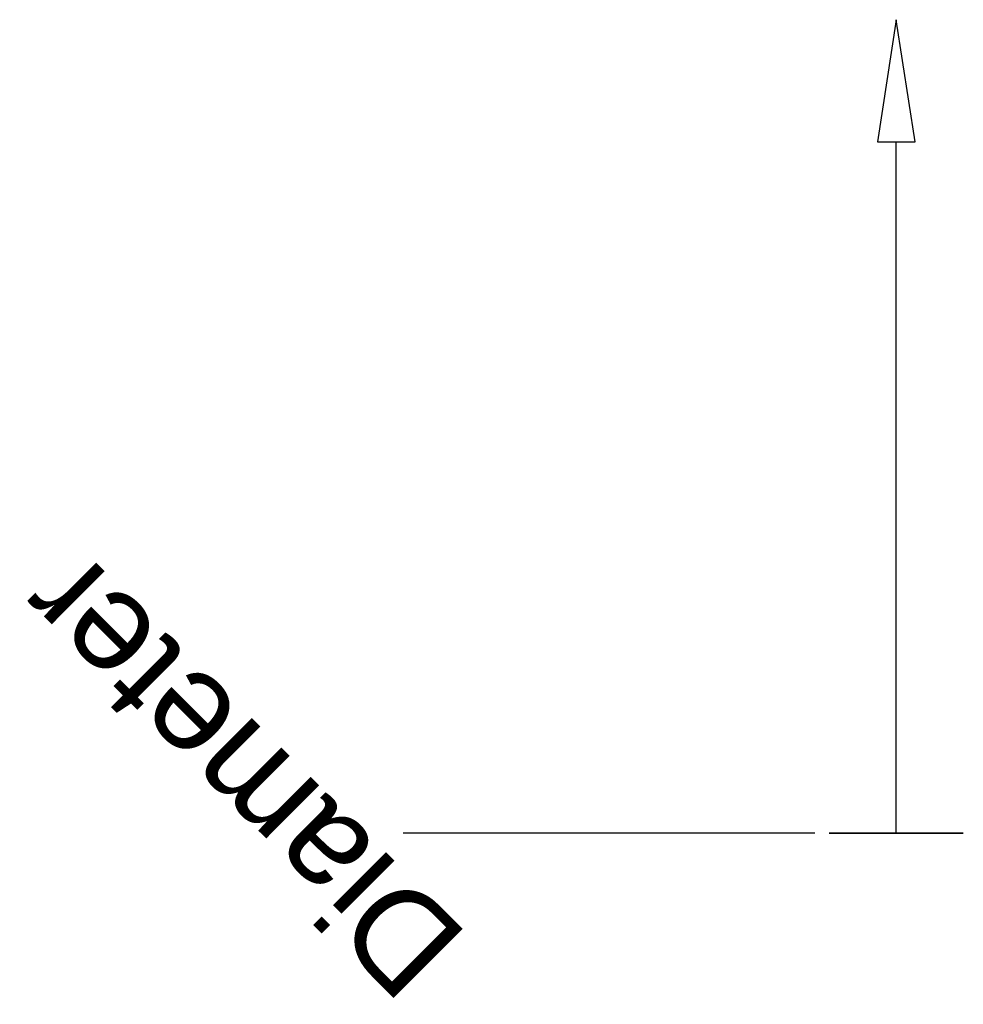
# Model space of a CAD drawing. Header units: millimetres. Extents: x -131 to 10, y -26 to 122.
import ezdxf

# ---------------------------------------------------------------- set-up
doc = ezdxf.new("R2010")
doc.units = ezdxf.units.MM
doc.styles.add('Arial', font='arial.ttf', dxfattribs={"height": 14.6304})

msp = doc.modelspace()

# ---------------------------------------------------------------- linework, layer by layer
at = {"color": 5, "lineweight": 30}
msp.add_line((0, 0), (0, 103.63), dxfattribs=at)
at = {"color": 1, "lineweight": 30}
for p, q in [((-48.02, 0, 22.99), (-73.9, 0, -2.89)), ((-48.02, 0, 2.89), (-73.9, 0, -22.99)), ((-12.19, 0, 10.05), (-73.15, 0, 10.05)), ((-12.19, 0, -10.05), (-73.15, 0, -10.05)), ((-60.96, 0, -10.05), (-60.96, 0, 10.05))]:
    msp.add_line(p, q, dxfattribs=at)
at = {"color": 94, "lineweight": 30}
for p, q in [((10.05, 0), (-10.05, 0)), ((0, 0, -10.05), (0, 0, 10.05))]:
    msp.add_line(p, q, dxfattribs=at)
at = {"color": 5, "lineweight": 30}
msp.add_polyline3d([(0, 121.92, 0), (-2.83, 103.63, 2.83), (2.83, 103.63, -2.83), (0, 121.92, 0)], dxfattribs=at)
at = {"color": 94, "lineweight": 30, "extrusion": (0, 1, 0)}
msp.add_circle((0, 0), 10.05, dxfattribs=at)

# ---------------------------------------------------------------- next in the draw order: texts
at = {"color": 5, "lineweight": 30, "insert": (-103.46, 3.44, 33.75), "char_height": 14.63, "width": 99.2058, "attachment_point": 2, "rotation": 135, "line_spacing_factor": 0.941778, "style": 'Arial', "bg_fill": 3, "box_fill_scale": 1.25, "bg_fill_color": 256, "bg_fill_true_color": 13158600, "bg_fill_transparency": 0}
msp.add_mtext('Diameter', dxfattribs=at)

doc.saveas('drawing.dxf')
